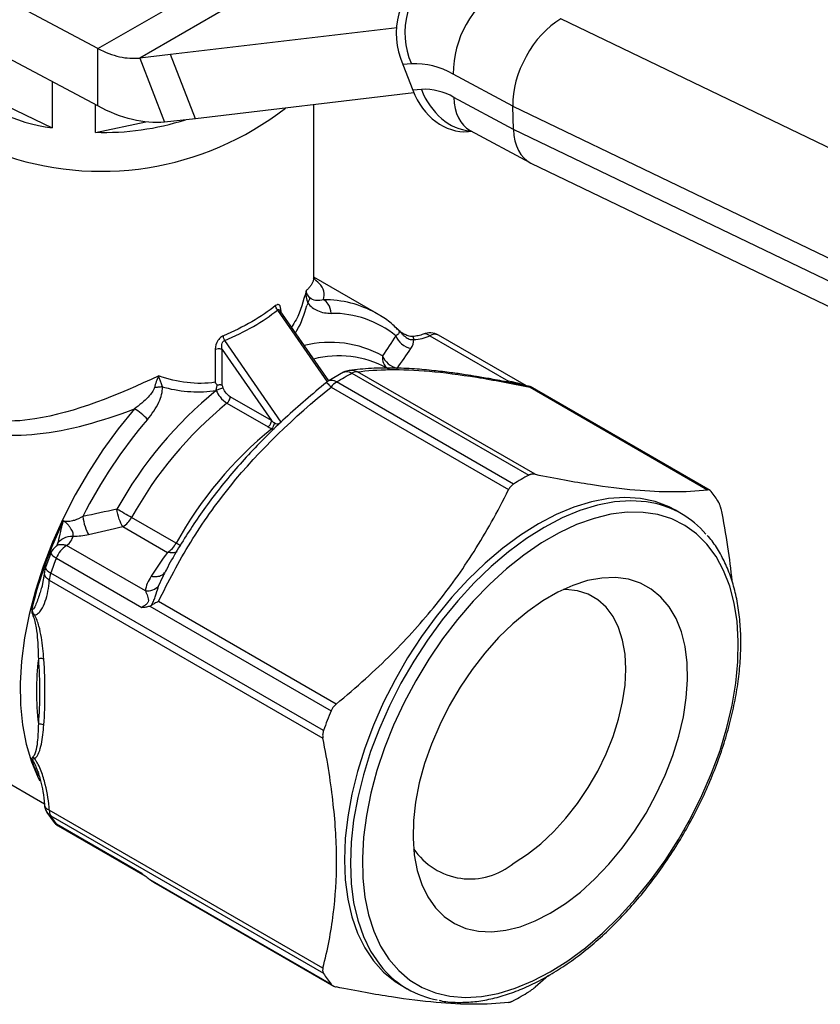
# Model space of a CAD drawing. Header units: inches. Extents: x 0.2 to 10.8, y 0.2 to 8.2.
# Tile 11 of 13: x 7.9 to 9, y 6.2 to 7.5. Entities that reach past the tile are written whole.
import ezdxf

# ---------------------------------------------------------------- set-up
doc = ezdxf.new("R2010")
doc.units = ezdxf.units.IN
doc.header["$MEASUREMENT"] = 0

msp = doc.modelspace()

# ---------------------------------------------------------------- linework, layer by layer
for p, q in [((8.0373, 7.4942), (8.5014, 7.7621)), ((8.0373, 7.4942), (7.5617, 7.7479)), ((8.5307, 7.732), (8.0959, 7.4809)), ((8.0373, 7.4138), (7.5617, 7.6675)), ((9.5088, 7.139), (8.685, 7.5356)), ((8.456, 7.523), (8.139, 7.4857)), ((8.0373, 7.4138), (8.0373, 7.4942)), ((8.139, 7.4857), (8.0959, 7.4809)), ((8.1738, 7.396), (8.139, 7.4857)), ((8.0959, 7.4809), (8.1307, 7.3913)), ((8.476, 7.4729), (8.4639, 7.4718)), ((8.4639, 7.4718), (8.4779, 7.4359)), ((8.6177, 7.4137), (8.5343, 7.4585)), ((7.8362, 7.4493), (7.9732, 7.383)), ((7.9732, 7.448), (7.9732, 7.383)), ((8.4795, 7.432), (8.1738, 7.396)), ((8.4899, 7.437), (8.4779, 7.4359)), ((8.034, 7.3768), (8.034, 7.4156)), ((8.3392, 7.1731), (8.3392, 7.4155)), ((8.6187, 7.381), (8.5352, 7.4258)), ((8.6177, 7.4137), (9.4453, 7.0152)), ((8.6187, 7.381), (8.6177, 7.4137)), ((8.034, 7.3768), (8.1042, 7.3916)), ((8.1738, 7.396), (8.1307, 7.3913)), ((8.5556, 7.378), (8.5599, 7.3784)), ((8.5583, 7.3793), (8.6417, 7.3345)), ((9.4463, 6.9825), (8.6187, 7.381)), ((8.6431, 7.3338), (9.4695, 6.9359)), ((8.4274, 7.1233), (8.3392, 7.1742)), ((8.2885, 7.1282), (8.3581, 7.0277)), ((8.3603, 7.0291), (8.2922, 7.1272)), ((8.2936, 7.1252), (8.2936, 7.1267)), ((8.2939, 6.9714), (8.2148, 7.0856)), ((8.5019, 7.092), (8.612, 7.0284)), ((8.6369, 7.022), (8.5137, 7.0932)), ((8.2014, 7.0735), (8.2014, 7.0271)), ((8.2112, 7.0729), (8.2801, 6.9735)), ((8.2112, 7.023), (8.2112, 7.0729)), ((8.4459, 7.0445), (8.4413, 7.0471)), ((8.3809, 7.041), (8.3595, 7.0286)), ((8.3927, 7.0398), (8.6402, 6.897)), ((8.649, 6.8983), (8.4005, 7.0417)), ((8.612, 7.0284), (8.607, 7.0279)), ((8.2029, 7.0156), (8.2029, 7.0156)), ((8.3635, 7.0204), (8.612, 6.8769)), ((8.6187, 6.8846), (8.3713, 7.0275)), ((8.636, 7.0225), (8.636, 7.0225)), ((8.6419, 7.0202), (8.8904, 6.8767)), ((8.894, 6.8756), (8.6421, 7.021)), ((8.2801, 6.9735), (8.2224, 7.0068)), ((8.2179, 6.9978), (8.2755, 6.9646)), ((8.2806, 6.9621), (8.284, 6.9615)), ((8.1467, 6.8018), (8.0843, 6.8378)), ((8.8538, 6.843), (8.8455, 6.8479)), ((8.0723, 6.825), (8.1347, 6.789)), ((7.9808, 6.8009), (7.9792, 6.7977)), ((7.9795, 6.798), (7.9792, 6.798)), ((8.1037, 6.735), (7.9936, 6.7985)), ((7.9716, 6.788), (7.9638, 6.7677)), ((7.9792, 6.7809), (8.0986, 6.712)), ((7.9625, 6.7612), (7.9587, 6.74)), ((8.353, 6.5398), (7.9713, 6.7601)), ((8.1223, 6.7417), (8.1283, 6.7547)), ((8.1283, 6.7547), (8.1305, 6.7594)), ((7.9595, 6.743), (7.9587, 6.7404)), ((7.9693, 6.7499), (8.3521, 6.529)), ((8.11, 6.7139), (8.3637, 6.5674)), ((8.3706, 6.5766), (8.1221, 6.7201)), ((7.7537, 6.5576), (7.9624, 6.4371)), ((7.966, 6.4251), (7.9746, 6.4126)), ((8.3521, 6.2071), (7.9693, 6.4281)), ((7.9713, 6.4201), (8.353, 6.1998)), ((8.0986, 6.3396), (7.9792, 6.4085)), ((7.9817, 6.4063), (8.1032, 6.3362)), ((8.11, 6.331), (8.3637, 6.1845)), ((8.1154, 6.3272), (8.3673, 6.1818)), ((8.6679, 6.1969), (8.649, 6.1805)), ((8.4616, 6.183), (8.47, 6.1782))]:
    msp.add_line(p, q)
at = {"flags": 128}
for points in [[(8.2128, 7.0189), (8.2119, 7.0212), (8.2112, 7.023)], [(8.0885, 6.9899), (8.0657, 6.9619), (8.0442, 6.9323), (8.0241, 6.9014), (8.0055, 6.8694), (7.9887, 6.8365), (7.9737, 6.8031), (7.9608, 6.7694), (7.9499, 6.7357), (7.9411, 6.7022), (7.9346, 6.6692), (7.9304, 6.6369), (7.9286, 6.6057), (7.929, 6.5758), (7.9318, 6.5474), (7.9369, 6.5207), (7.9443, 6.496), (7.9539, 6.4734), (7.9561, 6.4693)], [(8.8455, 6.8479), (8.8364, 6.8526), (8.8171, 6.86), (8.7964, 6.8644), (8.7745, 6.8658), (8.7516, 6.8643), (8.7278, 6.8598), (8.7034, 6.8523), (8.6786, 6.842), (8.6536, 6.8289), (8.6285, 6.8131), (8.6037, 6.7947), (8.5793, 6.774), (8.5555, 6.7511), (8.5326, 6.7262), (8.5107, 6.6994), (8.49, 6.6711), (8.4707, 6.6415), (8.453, 6.6108), (8.437, 6.5793), (8.4228, 6.5472), (8.4106, 6.5149), (8.4005, 6.4825), (8.3925, 6.4505), (8.3868, 6.419), (8.3833, 6.3883), (8.3821, 6.3587), (8.3833, 6.3305), (8.3868, 6.3038), (8.3925, 6.2789), (8.4005, 6.2561), (8.4106, 6.2355), (8.4228, 6.2172), (8.437, 6.2015), (8.453, 6.1885), (8.4616, 6.183)], [(8.8122, 6.8584), (8.8048, 6.8596), (8.7829, 6.861), (8.76, 6.8595), (8.7362, 6.855), (8.7118, 6.8475), (8.687, 6.8372), (8.6619, 6.824), (8.6369, 6.8082), (8.612, 6.7899), (8.5876, 6.7692), (8.5639, 6.7463), (8.5409, 6.7213), (8.519, 6.6946), (8.4983, 6.6663), (8.4791, 6.6367), (8.4613, 6.606), (8.4453, 6.5744), (8.4311, 6.5424), (8.4189, 6.5101), (8.4088, 6.4777), (8.4008, 6.4457), (8.3951, 6.4142), (8.3916, 6.3835), (8.3905, 6.3539), (8.3916, 6.3257), (8.3951, 6.299), (8.4008, 6.2741), (8.4088, 6.2513), (8.4189, 6.2306), (8.4311, 6.2124), (8.4359, 6.2065)], [(8.6703, 6.202), (8.6949, 6.2175), (8.7193, 6.2356), (8.7433, 6.2561), (8.7666, 6.2788), (8.7891, 6.3034), (8.8106, 6.3298), (8.8308, 6.3578), (8.8496, 6.3871), (8.8669, 6.4174), (8.8824, 6.4485), (8.896, 6.4801), (8.9077, 6.5119), (8.9172, 6.5437), (8.9246, 6.5752), (8.9298, 6.606), (8.9327, 6.6359), (8.9333, 6.6647), (8.9315, 6.6921), (8.9275, 6.7179), (8.9212, 6.7418), (8.9127, 6.7637), (8.9021, 6.7832), (8.8894, 6.8003), (8.8748, 6.8149), (8.8585, 6.8267), (8.8404, 6.8357), (8.8209, 6.8418), (8.8, 6.845), (8.778, 6.8451), (8.7551, 6.8423), (8.7314, 6.8365), (8.7071, 6.8279), (8.6826, 6.8164), (8.6579, 6.8021), (8.6334, 6.7853), (8.6091, 6.766), (8.5855, 6.7444), (8.5625, 6.7207), (8.5405, 6.6951), (8.5196, 6.6679), (8.5001, 6.6393), (8.4821, 6.6094), (8.4657, 6.5787), (8.4511, 6.5473), (8.4384, 6.5155), (8.4278, 6.4837), (8.4193, 6.4521), (8.413, 6.4209), (8.409, 6.3905), (8.4073, 6.3611), (8.4078, 6.3329), (8.4107, 6.3063), (8.4159, 6.2815), (8.4233, 6.2586), (8.4329, 6.2378), (8.4445, 6.2195), (8.4582, 6.2036), (8.4737, 6.1904), (8.4909, 6.18), (8.5097, 6.1724), (8.5299, 6.1678), (8.5514, 6.1662), (8.5739, 6.1675), (8.5972, 6.1718), (8.6212, 6.179), (8.6456, 6.1891), (8.6703, 6.202)], [(7.9716, 6.788), (7.9716, 6.7877), (7.9718, 6.7868), (7.9728, 6.7856), (7.9744, 6.7841), (7.9765, 6.7826), (7.9792, 6.7809)], [(7.9638, 6.7677), (7.9638, 6.7674), (7.964, 6.7662), (7.9649, 6.7649), (7.9664, 6.7634), (7.9686, 6.7618), (7.9713, 6.7601)], [(8.6703, 6.284), (8.6914, 6.2975), (8.7123, 6.3136), (8.7326, 6.332), (8.7522, 6.3525), (8.7709, 6.3749), (8.7882, 6.3989), (8.8042, 6.4241), (8.8185, 6.4504), (8.8311, 6.4773), (8.8417, 6.5046), (8.8502, 6.5319), (8.8565, 6.5588), (8.8605, 6.5852), (8.8623, 6.6105), (8.8617, 6.6346), (8.8588, 6.6571), (8.8536, 6.6778), (8.8462, 6.6964), (8.8366, 6.7127), (8.825, 6.7265), (8.8116, 6.7376), (8.7964, 6.7459), (8.7797, 6.7513), (8.7617, 6.7536), (8.7425, 6.753), (8.7225, 6.7494), (8.7019, 6.7428), (8.6808, 6.7334), (8.6597, 6.7212), (8.6386, 6.7063), (8.618, 6.6891), (8.598, 6.6696), (8.5788, 6.6481), (8.5608, 6.6249), (8.5441, 6.6002), (8.5289, 6.5744), (8.5155, 6.5478), (8.5039, 6.5207), (8.4944, 6.4933), (8.4869, 6.4662), (8.4817, 6.4395), (8.4788, 6.4136), (8.4782, 6.3888), (8.48, 6.3655), (8.4841, 6.3438), (8.4904, 6.3242), (8.4989, 6.3067), (8.5095, 6.2916), (8.522, 6.2792), (8.5363, 6.2695), (8.5523, 6.2626), (8.5697, 6.2587), (8.5883, 6.2579), (8.6079, 6.26), (8.6283, 6.2651), (8.6491, 6.2731), (8.6703, 6.284)], [(8.6195, 6.3543), (8.6384, 6.3665), (8.6569, 6.3812), (8.675, 6.3981), (8.6922, 6.417), (8.7084, 6.4377), (8.7233, 6.4597), (8.7367, 6.4829), (8.7483, 6.5068), (8.7581, 6.5311), (8.7658, 6.5555), (8.7715, 6.5796), (8.7749, 6.603), (8.776, 6.6255), (8.7749, 6.6466), (8.7715, 6.6661), (8.7658, 6.6837), (8.7581, 6.6991), (8.7483, 6.7121), (8.7367, 6.7226), (8.7233, 6.7303), (8.7084, 6.7352), (8.6922, 6.7371), (8.6886, 6.7372)], [(7.9746, 6.4126), (7.9765, 6.4105), (7.9792, 6.4085)], [(7.9817, 6.4063), (7.9805, 6.4072), (7.9792, 6.4085)]]:
    msp.add_lwpolyline(points, dxfattribs=at)
for centre, radius, start, end in [((8.5617, 7.5151), 0.107, 126.0179, 203.9149), ((8.5738, 7.5162), 0.107, 126.0179, 203.9149), ((8.6813, 7.4569), 0.1471, 122.865, 179.3771), ((8.4809, 7.3674), 0.1055, 59.655, 92.6864), ((8.0061, 7.6255), 0.2447, 226.0433, 262.2655), ((8.4938, 7.355), 0.0821, 59.655, 92.6864), ((8.0418, 7.7421), 0.4198, 249.9296, 307.9153), ((8.0455, 7.7528), 0.3761, 268.2374, 287.7317), ((8.3539, 6.9934), 0.1492, 60.8136, 90.3356), ((8.3652, 6.9817), 0.1418, 51.1008, 90.5716), ((8.5019, 7.0727), 0.0236, 60.0027, 113.4611), ((8.5087, 7.083), 0.0113, 64.0479, 127.2625), ((8.3628, 6.9334), 0.1495, 60.8749, 104.1971), ((8.3743, 6.9232), 0.1408, 61.5973, 104.477), ((8.4544, 7.0613), 0.019, 171.9518, 233.4525), ((8.3922, 7.0202), 0.0236, 96.889, 118.2799), ((8.3719, 7.0085), 0.0236, 121.6918, 128.9439), ((8.3998, 7.0277), 0.0141, 87.3198, 120.3844), ((8.5634, 6.5727), 0.5711, 129.1453, 151.0151), ((8.3882, 7.001), 0.0313, 122.586, 141.8921), ((8.5684, 6.5695), 0.5534, 129.2956, 151.0048), ((8.6247, 6.5322), 0.6815, 139.4669, 153.227), ((8.6305, 6.5337), 0.5531, 129.2382, 151.0087), ((8.8381, 6.5294), 0.4175, 118.2986, 121.6961), ((8.7548, 6.7641), 0.1784, 32.1059, 38.0954), ((7.2232, 5.3432), 1.7249, 60.0509, 60.8323), ((8.7882, 6.7293), 0.1313, 40.4872, 79.432), ((8.0542, 6.8541), 0.0342, 302.0015, 331.6588), ((8.5753, 6.5527), 0.6499, 154.4499, 165.9844), ((7.9936, 6.7793), 0.0236, 127.5055, 158.1987), ((8.013, 6.7681), 0.0362, 122.6025, 159.2101), ((8.1166, 6.818), 0.0342, 302.0015, 331.6588), ((7.9007, 6.3738), 0.4936, 59.2351, 60.1098), ((8.6412, 6.5161), 0.713, 158.1947, 159.9827), ((7.986, 6.7596), 0.0236, 159.987, 175.9706), ((7.9996, 6.7494), 0.0303, 159.2351, 179.0025), ((8.329, 6.5946), 0.3777, 173.0692, 186.9308), ((9.0259, 6.2946), 0.7162, 157.609, 159.9797), ((8.1443, 6.5663), 0.2108, 198.8113, 205.411), ((7.986, 6.4377), 0.0236, 183.6376, 212.1515), ((7.9786, 6.4331), 0.0149, 212.3116, 240.4746), ((7.9842, 6.4275), 0.0149, 177.9763, 209.7793), ((8.1241, 6.5161), 0.1804, 212.1254, 216.5959), ((7.9936, 6.4267), 0.0236, 216.6216, 240.0027), ((8.5582, 6.4272), 0.0953, 213.8512, 310.0714), ((8.5357, 6.2919), 0.1313, 220.5846, 259.6655), ((8.5041, 6.2946), 0.1784, 212.1059, 218.0954), ((8.4208, 6.5293), 0.4175, 298.2986, 301.6961)]:
    msp.add_arc(centre, radius, start, end)
for centre, major_axis, ratio, start_param, end_param in [((8.6874, 7.4539), (0.0467, 0.0867), 0.597206, 0.768687, 2.339483), ((8.5475, 7.4761), (-0.0086, 0.0981), 0.789497, 1.923459, 3.134428), ((8.5596, 7.4772), (-0.0086, 0.0981), 0.789497, 1.923459, 3.015769), ((8.6049, 7.4661), (0.0467, 0.0867), 0.597206, 2.339483, 3.14233), ((8.6884, 7.4212), (0.0467, 0.0867), 0.597206, 2.339483, 3.168693)]:
    msp.add_ellipse(centre, major_axis=major_axis, ratio=ratio, start_param=start_param, end_param=end_param)
for points, knots in [([(8.0373, 7.4942), (8.0475, 7.4888), (8.0577, 7.485), (8.0774, 7.4805), (8.087, 7.4799), (8.0959, 7.4809)], [0, 0, 0, 0, 0.1050019, 0.1050019, 0.2100038, 0.2100038, 0.2100038, 0.2100038]), ([(8.1307, 7.3913), (8.1165, 7.3898), (8.1013, 7.3909), (8.0698, 7.3985), (8.0536, 7.405), (8.0373, 7.4138)], [0, 0, 0, 0, 0.170494, 0.170494, 0.340988, 0.340988, 0.340988, 0.340988]), ([(8.5571, 7.3799), (8.557, 7.3799), (8.5568, 7.38), (8.5578, 7.3795), (8.5584, 7.3792)], [0, 0, 0, 0, 0.332007, 1, 1, 1, 1]), ([(8.3391, 7.1731), (8.339, 7.172), (8.3389, 7.1696), (8.3374, 7.1659), (8.335, 7.1621), (8.3321, 7.1585), (8.3296, 7.1561), (8.3285, 7.1549)], [0, 0, 0, 0, 0.21004, 0.436102, 0.643081, 0.831025, 1, 1, 1, 1]), ([(8.353, 7.1427), (8.3537, 7.1466), (8.355, 7.1547), (8.3489, 7.1641), (8.3414, 7.1704), (8.3385, 7.1728)], [0, 0, 0, 0, 0.375611, 0.755066, 1, 1, 1, 1]), ([(8.3285, 7.1549), (8.3247, 7.1407), (8.3199, 7.1222), (8.3104, 7.1076), (8.3082, 7.1042)], [0, 0, 0, 0, 0.768062, 1, 1, 1, 1]), ([(8.3285, 7.1549), (8.3285, 7.1549), (8.3285, 7.1548), (8.3281, 7.1491), (8.3289, 7.1432), (8.3309, 7.1381)], [-0.07472816, -0.07472816, -0.07472816, -0.07472816, -0.07436772, -0.07436772, 0, 0, 0, 0]), ([(8.3339, 7.1452), (8.3311, 7.1484), (8.3292, 7.1518), (8.3285, 7.1549), (8.3285, 7.1549), (8.3285, 7.1549)], [-0.07472816, -0.07472816, -0.07472816, -0.07472816, -0.00036044, -0.00036044, 0, 0, 0, 0]), ([(8.3531, 7.1426), (8.3496, 7.1417), (8.3429, 7.1407), (8.336, 7.1429), (8.3339, 7.1452)], [0, 0, 0, 0, 0.0735213, 0.1286622, 0.1286622, 0.1286622, 0.1286622]), ([(8.3638, 7.1235), (8.3634, 7.1282), (8.3608, 7.1361), (8.3556, 7.1412), (8.3531, 7.1426)], [0, 0, 0, 0, 0.571429, 1, 1, 1, 1]), ([(8.2936, 7.1267), (8.2936, 7.1306), (8.2927, 7.1347), (8.2892, 7.1362), (8.2873, 7.1354), (8.286, 7.1343)], [0, 0, 0, 0, 0.03610255, 0.04512819, 0.06317947, 0.06317947, 0.06317947, 0.06317947]), ([(8.2885, 7.1282), (8.2887, 7.1284), (8.2893, 7.1289), (8.2902, 7.129), (8.2911, 7.1286), (8.2918, 7.128), (8.2921, 7.1274), (8.2922, 7.1272)], [0, 0, 0, 0, 0.211467, 0.425054, 0.656323, 0.912208, 1, 1, 1, 1]), ([(8.3136, 7.0963), (8.3144, 7.0974), (8.3217, 7.1085), (8.3259, 7.1222), (8.3298, 7.1345)], [0, 0, 0, 0, 0.099138, 1, 1, 1, 1]), ([(8.3309, 7.1381), (8.3346, 7.1328), (8.3461, 7.1252), (8.3575, 7.1236), (8.3638, 7.1235)], [0, 0, 0, 0, 0.0551409, 0.1286622, 0.1286622, 0.1286622, 0.1286622]), ([(8.4566, 7.1011), (8.4544, 7.1032), (8.4471, 7.1105), (8.437, 7.118), (8.4286, 7.1224), (8.4265, 7.1235)], [0, 0, 0, 0, 0.243333, 0.80988, 1, 1, 1, 1]), ([(8.4555, 7.1024), (8.458, 7.1006), (8.4592, 7.0983), (8.4585, 7.0962), (8.4584, 7.0959)], [0.07478361, 0.07478361, 0.07478361, 0.07478361, 0.13725588, 0.14932112, 0.14932112, 0.14932112, 0.14932112]), ([(8.4555, 7.1024), (8.4557, 7.1022), (8.4558, 7.1022), (8.4559, 7.1021), (8.4567, 7.1015), (8.4573, 7.1009), (8.4584, 7.0998), (8.4597, 7.0984), (8.4618, 7.096), (8.4641, 7.0934), (8.467, 7.0908), (8.4698, 7.0888), (8.4728, 7.0874), (8.476, 7.0867), (8.4781, 7.0867), (8.4791, 7.0868)], [-0.1124553, -0.1124553, -0.1124553, -0.1124553, -0.1122451, -0.1122451, -0.1122451, -0.1102408, -0.1082364, -0.1042276, -0.0962101, -0.0801751, -0.0641401, -0.0481051, -0.03207, -0.016035, 0, 0, 0, 0]), ([(8.4779, 7.091), (8.4757, 7.0912), (8.4723, 7.0915), (8.4687, 7.093), (8.4663, 7.0943), (8.4649, 7.0951), (8.4632, 7.0958), (8.4615, 7.0968), (8.4602, 7.0979), (8.4596, 7.0985), (8.4592, 7.0989)], [0, 0, 0, 0, 0.270177, 0.420195, 0.487866, 0.612175, 0.794745, 0.890213, 0.940345, 1, 1, 1, 1]), ([(8.2129, 7.0922), (8.211, 7.0914), (8.2082, 7.0894), (8.2029, 7.0829), (8.2014, 7.0774), (8.2014, 7.0735)], [0, 0, 0, 0, 0.01805126, 0.02707689, 0.0631794, 0.0631794, 0.0631794, 0.0631794]), ([(8.2112, 7.0729), (8.2104, 7.076), (8.2102, 7.0801), (8.2123, 7.0843), (8.2137, 7.0853), (8.2148, 7.0856)], [0, 0, 0, 0, 0.03610251, 0.04512814, 0.0631794, 0.0631794, 0.0631794, 0.0631794]), ([(8.2148, 7.0856), (8.2141, 7.0868), (8.2132, 7.0891), (8.2129, 7.0913), (8.2129, 7.0922)], [0, 0, 0, 0, 0.571429, 1, 1, 1, 1]), ([(8.4925, 7.0944), (8.4903, 7.0935), (8.4859, 7.0919), (8.4805, 7.0914), (8.4778, 7.0911)], [0, 0, 0, 0, 0.5040315, 1, 1, 1, 1]), ([(8.4778, 7.091), (8.4779, 7.091), (8.478, 7.0914), (8.4785, 7.0902), (8.4789, 7.0879), (8.4791, 7.0868)], [0, 0, 0, 0, 0.043822, 0.521796, 1, 1, 1, 1]), ([(8.5019, 7.092), (8.5008, 7.0927), (8.4988, 7.0941), (8.4955, 7.0951), (8.4936, 7.0946), (8.4925, 7.0943)], [0, 0, 0, 0, 0.3195094, 0.5977195, 1, 1, 1, 1]), ([(8.2014, 7.0735), (8.2027, 7.074), (8.2063, 7.0746), (8.2098, 7.0737), (8.2112, 7.0729)], [0, 0, 0, 0, 0.428571, 1, 1, 1, 1]), ([(8.1226, 7.036), (8.0648, 7.0091), (7.9658, 6.9682), (7.8707, 6.9713), (7.825, 6.9962), (7.7978, 7.0188), (7.7805, 7.0458), (7.7726, 7.0625)], [4.659336, 4.659336, 4.659336, 4.659336, 5.178575, 5.524735, 5.568005, 5.697814, 5.870894, 5.870894, 5.870894, 5.870894]), ([(7.7623, 7.0495), (7.7711, 7.0325), (7.7902, 7.0048), (7.8197, 6.9809), (7.869, 6.9539), (7.9558, 6.9473), (8.043, 6.9727), (8.0885, 6.9898)], [4.791493, 4.791493, 4.791493, 4.791493, 4.964573, 5.094383, 5.137653, 5.483813, 5.870894, 5.870894, 5.870894, 5.870894]), ([(8.3809, 7.041), (8.3809, 7.041), (8.3819, 7.0419), (8.3846, 7.0422), (8.3886, 7.0419), (8.3914, 7.0405), (8.3927, 7.0398)], [0, 0, 0, 0, 0.0107425, 0.3577753, 0.687519, 1, 1, 1, 1]), ([(8.6437, 7.0206), (8.6332, 7.0228), (8.614, 7.0267), (8.5886, 7.0314), (8.5683, 7.035), (8.5498, 7.0379), (8.5297, 7.0408), (8.5058, 7.0436), (8.4785, 7.046), (8.449, 7.0472), (8.4179, 7.0468), (8.399, 7.0447), (8.389, 7.0436)], [0, 0, 0, 0, 0.098649, 0.181176, 0.247418, 0.301754, 0.370588, 0.458303, 0.564992, 0.690841, 0.835945, 1, 1, 1, 1]), ([(8.4005, 7.0417), (8.3987, 7.0425), (8.3951, 7.0439), (8.3912, 7.0437), (8.3893, 7.0436)], [0, 0, 0, 0, 0.499402, 1, 1, 1, 1]), ([(8.4005, 7.0417), (8.4275, 7.0453), (8.4607, 7.0461), (8.5214, 7.0408), (8.5436, 7.0379), (8.5909, 7.0302), (8.616, 7.0255), (8.6419, 7.0202)], [0, 0, 0, 0, 0.5, 0.5, 0.75, 0.75, 1, 1, 1, 1]), ([(8.1226, 7.036), (8.1225, 7.036), (8.1225, 7.036), (8.1199, 7.031), (8.1178, 7.0252), (8.1164, 7.0197)], [-0.00036044, -0.00036044, -0.00036044, -0.00036044, 0, 0, 0.07436772, 0.07436772, 0.07436772, 0.07436772]), ([(8.1275, 7.0207), (8.1258, 7.026), (8.124, 7.0313), (8.1226, 7.036), (8.1226, 7.036), (8.1226, 7.036)], [-0.00036044, -0.00036044, -0.00036044, -0.00036044, 0.07400727, 0.07400727, 0.07436772, 0.07436772, 0.07436772, 0.07436772]), ([(8.3713, 7.0275), (8.3699, 7.0281), (8.3672, 7.0295), (8.3633, 7.0299), (8.3606, 7.0296), (8.3596, 7.0286), (8.3595, 7.0285)], [0, 0, 0, 0, 0.300945, 0.618516, 0.952737, 1, 1, 1, 1]), ([(8.636, 7.0226), (8.636, 7.0226), (8.636, 7.0226), (8.6354, 7.0227), (8.6346, 7.023), (8.6331, 7.0234), (8.629, 7.0245), (8.624, 7.0259), (8.6176, 7.0274), (8.6142, 7.028), (8.612, 7.0284)], [0, 0, 0, 0, 0.004141, 0.072101, 0.132812, 0.196813, 0.269475, 0.616997, 0.750088, 1, 1, 1, 1]), ([(8.1164, 7.0197), (8.1154, 7.0155), (8.1072, 7.0046), (8.0954, 6.995), (8.0885, 6.9899)], [0, 0, 0, 0, 0.0551291, 0.1286346, 0.1286346, 0.1286346, 0.1286346]), ([(8.1067, 6.9751), (8.113, 6.9824), (8.1229, 6.9964), (8.128, 7.0135), (8.1275, 7.0207)], [0, 0, 0, 0, 0.0735055, 0.1286346, 0.1286346, 0.1286346, 0.1286346]), ([(8.1275, 7.0207), (8.1256, 7.0205), (8.1219, 7.0201), (8.1181, 7.0198), (8.1164, 7.0197)], [0, 0, 0, 0, 0.571429, 1, 1, 1, 1]), ([(8.1221, 6.7201), (8.1356, 6.7481), (8.1505, 6.776), (8.1838, 6.8302), (8.2023, 6.8566), (8.2636, 6.9323), (8.3118, 6.9785), (8.3635, 7.0204)], [0, 0, 0, 0, 0.25, 0.25, 0.5, 0.5, 1, 1, 1, 1]), ([(8.357, 7.0269), (8.3376, 7.0105), (8.2993, 6.9784), (8.2478, 6.9265), (8.2025, 6.8736), (8.1648, 6.8196), (8.1406, 6.7799), (8.1297, 6.7583), (8.128, 6.7549)], [0, 0, 0, 0, 0.208627, 0.410048, 0.603551, 0.789153, 0.966891, 1, 1, 1, 1]), ([(8.2043, 7.0228), (8.2038, 7.0235), (8.2028, 7.025), (8.2019, 7.0264), (8.2014, 7.0271)], [0, 0, 0, 0, 0.449542, 1, 1, 1, 1]), ([(8.2029, 7.0156), (8.2029, 7.0159), (8.2031, 7.0171), (8.2034, 7.019), (8.2038, 7.0211), (8.2041, 7.0223), (8.2043, 7.0228)], [0, 0, 0, 0, 0.12665, 0.500092, 0.768537, 1, 1, 1, 1]), ([(8.2128, 7.0189), (8.2114, 7.0188), (8.2078, 7.0179), (8.2041, 7.0163), (8.2029, 7.0156)], [0, 0, 0, 0, 0.571429, 1, 1, 1, 1]), ([(8.2029, 7.0156), (8.2042, 7.0124), (8.2085, 7.0052), (8.2145, 6.9998), (8.2179, 6.9978)], [0.21000284, 0.21000284, 0.21000284, 0.21000284, 0.22792863, 0.25182967, 0.25182967, 0.25182967, 0.25182967]), ([(8.2112, 7.023), (8.2108, 7.023), (8.21, 7.0232), (8.2087, 7.0233), (8.2075, 7.0233), (8.2063, 7.0232), (8.2052, 7.023), (8.2046, 7.0229), (8.2043, 7.0228)], [0, 0, 0, 0, 0.211787, 0.405675, 0.581293, 0.738663, 0.878177, 1, 1, 1, 1]), ([(8.2224, 7.0068), (8.2205, 7.0079), (8.2185, 7.0097), (8.2151, 7.0139), (8.2137, 7.0164), (8.2128, 7.0189)], [0, 0, 0, 0, 0.5, 0.5, 1, 1, 1, 1]), ([(8.3572, 7.0267), (8.3572, 7.0268), (8.3572, 7.027), (8.3583, 7.026), (8.3603, 7.024), (8.3625, 7.0215), (8.3635, 7.0204)], [0, 0, 0, 0, 0.097335, 0.366046, 0.699423, 1, 1, 1, 1]), ([(8.2179, 6.9978), (8.2189, 6.9987), (8.2213, 7.0015), (8.2224, 7.0051), (8.2224, 7.0068)], [0, 0, 0, 0, 0.428571, 1, 1, 1, 1]), ([(8.1067, 6.9751), (8.1041, 6.9779), (8.101, 6.9808), (8.0946, 6.9859), (8.0914, 6.9882), (8.0885, 6.9899)], [0, 0, 0, 0, 0.5, 0.5, 1, 1, 1, 1]), ([(8.2755, 6.9646), (8.2768, 6.9656), (8.278, 6.967), (8.2796, 6.9703), (8.2801, 6.972), (8.2801, 6.9735)], [0, 0, 0, 0, 0.5, 0.5, 1, 1, 1, 1]), ([(8.2841, 6.9701), (8.2839, 6.9685), (8.283, 6.9654), (8.2814, 6.9629), (8.2806, 6.9621)], [0, 0, 0, 0, 0.571429, 1, 1, 1, 1]), ([(8.2939, 6.9714), (8.2933, 6.9708), (8.2919, 6.9696), (8.2897, 6.9685), (8.2871, 6.9684), (8.2853, 6.9692), (8.2841, 6.9701)], [0.25882483, 0.25882483, 0.25882483, 0.25882483, 0.27335767, 0.2878905, 0.29515692, 0.30968976, 0.30968976, 0.30968976, 0.30968976]), ([(8.649, 6.8983), (8.6483, 6.8984), (8.647, 6.8986), (8.645, 6.8985), (8.6431, 6.8982), (8.6415, 6.8977), (8.6406, 6.8972), (8.6402, 6.897)], [0, 0, 0, 0, 0.225476, 0.448802, 0.67292, 0.837836, 1, 1, 1, 1]), ([(8.649, 6.8983), (8.6782, 6.8924), (8.7035, 6.8878), (8.7493, 6.8808), (8.7697, 6.8782), (8.8077, 6.8748), (8.8252, 6.874), (8.8587, 6.874), (8.8746, 6.8748), (8.8904, 6.8767)], [0, 0, 0, 0, 0.25, 0.25, 0.5, 0.5, 0.75, 0.75, 1, 1, 1, 1]), ([(8.3706, 6.5766), (8.3998, 6.6007), (8.4251, 6.6237), (8.4709, 6.6694), (8.4914, 6.6922), (8.5293, 6.7394), (8.5469, 6.7639), (8.5803, 6.8167), (8.5962, 6.8451), (8.612, 6.8769)], [0, 0, 0, 0, 0.25, 0.25, 0.5, 0.5, 0.75, 0.75, 1, 1, 1, 1]), ([(8.6187, 6.8846), (8.6181, 6.8841), (8.6167, 6.8832), (8.6149, 6.8814), (8.6133, 6.8793), (8.6125, 6.8777), (8.612, 6.8769)], [0, 0, 0, 0, 0.249002, 0.49583, 0.744763, 1, 1, 1, 1]), ([(8.8952, 6.8742), (8.8948, 6.8746), (8.8941, 6.8755), (8.8929, 6.8763), (8.8917, 6.8767), (8.8908, 6.8767), (8.8904, 6.8767)], [0, 0, 0, 0, 0.249002, 0.49583, 0.744763, 1, 1, 1, 1]), ([(8.9089, 6.8504), (8.9087, 6.8511), (8.9084, 6.8527), (8.9078, 6.8548), (8.9071, 6.8565), (8.9065, 6.8579), (8.9061, 6.8586), (8.9059, 6.8589)], [0, 0, 0, 0, 0.225476, 0.448802, 0.67292, 0.837836, 1, 1, 1, 1]), ([(8.9089, 6.8504), (8.9123, 6.8324), (8.9188, 6.7982), (8.9225, 6.7649), (8.9243, 6.7491)], [0, 0, 0, 0, 0.525834, 1, 1, 1, 1]), ([(7.989, 6.833), (7.9882, 6.8312), (7.9877, 6.8295), (7.9867, 6.8262), (7.9863, 6.8246), (7.9851, 6.82), (7.9845, 6.817), (7.9828, 6.8089), (7.9819, 6.8043), (7.9808, 6.8009)], [0, 0, 0, 0, 0.125, 0.125, 0.25, 0.25, 0.5, 0.5, 1, 1, 1, 1]), ([(8.0044, 6.8338), (8.0034, 6.8335), (7.9977, 6.8318), (7.9923, 6.8318), (7.989, 6.833)], [0.9443467, 0.9443467, 0.9443467, 0.9443467, 0.95641194, 1.0188842, 1.0188842, 1.0188842, 1.0188842]), ([(8.0026, 6.8117), (8.0028, 6.8123), (8.0029, 6.8136), (8.0026, 6.816), (8.0017, 6.8185), (8.0005, 6.8209), (7.9992, 6.8229), (7.9982, 6.8244), (7.9969, 6.8261), (7.9954, 6.8278), (7.9938, 6.8295), (7.9923, 6.8308), (7.991, 6.8317), (7.9903, 6.8322), (7.9894, 6.8328), (7.9893, 6.8329), (7.9892, 6.8329), (7.989, 6.833)], [-0.0002102, -0.0002102, -0.0002102, -0.0002102, 0.0158248, 0.0318599, 0.0478949, 0.0639299, 0.0719474, 0.0799649, 0.0879824, 0.0959999, 0.1040174, 0.1080262, 0.1100306, 0.112035, 0.112035, 0.112035, 0.1122451, 0.1122451, 0.1122451, 0.1122451]), ([(8.5146, 6.1621), (8.5161, 6.1617), (8.5242, 6.1598), (8.5399, 6.1589), (8.5616, 6.1595), (8.5842, 6.163), (8.6074, 6.1691), (8.6311, 6.1778), (8.6549, 6.1891), (8.6788, 6.2028), (8.7026, 6.2188), (8.726, 6.237), (8.7489, 6.2573), (8.7711, 6.2795), (8.7926, 6.3034), (8.813, 6.3288), (8.8323, 6.3556), (8.8504, 6.3836), (8.867, 6.4125), (8.8821, 6.4421), (8.8955, 6.4722), (8.9073, 6.5027), (8.9171, 6.5332), (8.9251, 6.5635), (8.9311, 6.5935), (8.9351, 6.6228), (8.937, 6.6514), (8.9368, 6.6789), (8.9345, 6.7052), (8.9301, 6.7301), (8.9235, 6.7533), (8.915, 6.7748), (8.9043, 6.794), (8.8959, 6.8066), (8.8905, 6.8122), (8.8899, 6.8128)], [0, 0, 0, 0, 0.006905, 0.038108, 0.06951, 0.10112, 0.132905, 0.164814, 0.196799, 0.228819, 0.260843, 0.292857, 0.324853, 0.35683, 0.388789, 0.420734, 0.452668, 0.484596, 0.51652, 0.548446, 0.580376, 0.612316, 0.644269, 0.676241, 0.708234, 0.740252, 0.772297, 0.804368, 0.836458, 0.868551, 0.900614, 0.932604, 0.964465, 0.99614, 1, 1, 1, 1]), ([(7.9794, 6.7977), (7.9798, 6.7982), (7.9814, 6.7998), (7.985, 6.8003), (7.9894, 6.8001), (7.9921, 6.7991), (7.9936, 6.7985)], [0, 0, 0, 0, 0.142418, 0.501824, 0.733722, 1, 1, 1, 1]), ([(8.148, 6.79), (8.1477, 6.7898), (8.1462, 6.7888), (8.1416, 6.788), (8.1372, 6.7887), (8.1347, 6.789)], [0, 0, 0, 0, 0.080868, 0.464882, 1, 1, 1, 1]), ([(7.9693, 6.7499), (7.9676, 6.7514), (7.9641, 6.7542), (7.9621, 6.7584), (7.9627, 6.7607), (7.9628, 6.7612)], [0, 0, 0, 0, 0.430816, 0.861632, 1, 1, 1, 1]), ([(8.1118, 6.7556), (8.1141, 6.7553), (8.1188, 6.7546), (8.1249, 6.7562), (8.1291, 6.7585), (8.1304, 6.7607), (8.1307, 6.7612)], [0, 0, 0, 0, 0.2988035, 0.5974424, 0.8960812, 1, 1, 1, 1]), ([(7.9587, 6.7404), (7.958, 6.7379), (7.9555, 6.7294), (7.9519, 6.7193), (7.9485, 6.7113), (7.9466, 6.7094), (7.9461, 6.7092), (7.9456, 6.7092), (7.9453, 6.7094), (7.945, 6.7097), (7.9449, 6.71), (7.9448, 6.7101)], [0, 0, 0, 0, 0.206744, 0.69461, 0.90529, 0.935038, 0.957133, 0.966143, 0.975303, 0.986934, 1, 1, 1, 1]), ([(7.9485, 6.7016), (7.9506, 6.7016), (7.9524, 6.7026), (7.9555, 6.7051), (7.9568, 6.7067), (7.9603, 6.712), (7.9621, 6.7161), (7.9668, 6.7293), (7.9686, 6.7393), (7.9693, 6.7499)], [0, 0, 0, 0, 0.125, 0.125, 0.25, 0.25, 0.5, 0.5, 1, 1, 1, 1]), ([(8.1122, 6.715), (8.1129, 6.7162), (8.1148, 6.7196), (8.1171, 6.7252), (8.1197, 6.7333), (8.1213, 6.7385), (8.1223, 6.7417)], [0.04910422, 0.04910422, 0.04910422, 0.04910422, 0.06019804, 0.08026477, 0.1003315, 0.14046496, 0.14046496, 0.14046496, 0.14046496]), ([(8.1037, 6.735), (8.1048, 6.7327), (8.1065, 6.7291), (8.108, 6.7238), (8.108, 6.7197), (8.1057, 6.7165), (8.1022, 6.7141), (8.0998, 6.7127), (8.0986, 6.712)], [0, 0, 0, 0, 0.0401335, 0.0602002, 0.0802669, 0.1003337, 0.1204004, 0.140465, 0.140465, 0.140465, 0.140465]), ([(8.0986, 6.712), (8.0997, 6.7121), (8.1017, 6.7122), (8.1046, 6.7125), (8.1073, 6.713), (8.1091, 6.7136), (8.11, 6.7139)], [0, 0, 0, 0, 0.2879, 0.53018, 0.763252, 1, 1, 1, 1]), ([(7.9448, 6.7101), (7.9448, 6.7101), (7.9448, 6.7101), (7.9443, 6.7066), (7.9452, 6.7033), (7.9465, 6.7004)], [-0.02794877, -0.02794877, -0.02794877, -0.02794877, -0.02768405, -0.02768405, 0, 0, 0, 0]), ([(7.9485, 6.7016), (7.9469, 6.704), (7.9459, 6.7063), (7.9448, 6.71), (7.9448, 6.7101), (7.9448, 6.7101)], [-0.02794877, -0.02794877, -0.02794877, -0.02794877, -0.00026473, -0.00026473, 0, 0, 0, 0]), ([(7.9485, 6.7016), (7.9482, 6.7015), (7.9476, 6.7011), (7.9468, 6.7006), (7.9465, 6.7004)], [0, 0, 0, 0, 0.571429, 1, 1, 1, 1]), ([(7.9465, 6.7004), (7.9488, 6.6952), (7.9513, 6.6833), (7.9534, 6.663), (7.9538, 6.6486), (7.954, 6.6402)], [0, 0, 0, 0, 0.0510557, 0.1021115, 0.1786951, 0.1786951, 0.1786951, 0.1786951]), ([(7.9617, 6.6395), (7.961, 6.6494), (7.9601, 6.6596), (7.9574, 6.6751), (7.9563, 6.6804), (7.9534, 6.6911), (7.9515, 6.6966), (7.9485, 6.7016)], [0, 0, 0, 0, 0.5, 0.5, 0.75, 0.75, 1, 1, 1, 1]), ([(7.9617, 6.6395), (7.9608, 6.6399), (7.9584, 6.6405), (7.9556, 6.6405), (7.954, 6.6402)], [0, 0, 0, 0, 0.428571, 1, 1, 1, 1]), ([(8.3706, 6.5766), (8.37, 6.576), (8.3687, 6.5749), (8.3669, 6.5729), (8.3656, 6.571), (8.3645, 6.5691), (8.364, 6.568), (8.3637, 6.5674)], [0, 0, 0, 0, 0.225476, 0.448802, 0.67292, 0.837836, 1, 1, 1, 1]), ([(7.954, 6.549), (7.9538, 6.5413), (7.9534, 6.5287), (7.9513, 6.5128), (7.9488, 6.5049), (7.9465, 6.5029)], [0, 0, 0, 0, 0.0765836, 0.1276393, 0.1786951, 0.1786951, 0.1786951, 0.1786951]), ([(7.9485, 6.5004), (7.9515, 6.5021), (7.9534, 6.5053), (7.9563, 6.5126), (7.9574, 6.5166), (7.9601, 6.5291), (7.961, 6.5382), (7.9617, 6.5474)], [0, 0, 0, 0, 0.25, 0.25, 0.5, 0.5, 1, 1, 1, 1]), ([(7.954, 6.549), (7.9556, 6.5492), (7.9584, 6.549), (7.9608, 6.548), (7.9617, 6.5474)], [0, 0, 0, 0, 0.571429, 1, 1, 1, 1]), ([(8.353, 6.5398), (8.3527, 6.5389), (8.3522, 6.5371), (8.3518, 6.5344), (8.3517, 6.5316), (8.352, 6.5298), (8.3521, 6.529)], [0, 0, 0, 0, 0.249002, 0.49583, 0.744763, 1, 1, 1, 1]), ([(8.3521, 6.2071), (8.3589, 6.2332), (8.3635, 6.258), (8.3697, 6.3072), (8.3712, 6.3317), (8.3712, 6.3824), (8.3697, 6.4085), (8.3635, 6.4649), (8.3589, 6.4951), (8.3521, 6.529)], [0, 0, 0, 0, 0.25, 0.25, 0.5, 0.5, 0.75, 0.75, 1, 1, 1, 1]), ([(7.9465, 6.5029), (7.9452, 6.5017), (7.9443, 6.5005), (7.9448, 6.4984), (7.9448, 6.4984), (7.9448, 6.4983)], [-0.02768405, -0.02768405, -0.02768405, -0.02768405, 0, 0, 0.00026472, 0.00026472, 0.00026472, 0.00026472]), ([(7.9448, 6.4983), (7.9448, 6.4983), (7.9448, 6.4984), (7.9459, 6.4995), (7.9469, 6.4999), (7.9485, 6.5004)], [-0.02768405, -0.02768405, -0.02768405, -0.02768405, -0.02741932, -0.02741932, 0.00026472, 0.00026472, 0.00026472, 0.00026472]), ([(7.9448, 6.4983), (7.9449, 6.4984), (7.945, 6.4984), (7.9453, 6.4983), (7.9457, 6.4981), (7.9461, 6.4977), (7.9466, 6.497), (7.9485, 6.494), (7.9504, 6.4896), (7.9518, 6.4859), (7.9523, 6.4844)], [0, 0, 0, 0, 0.0288591, 0.0546001, 0.0752221, 0.0956122, 0.1456553, 0.2128621, 0.686416, 1, 1, 1, 1]), ([(7.9465, 6.5029), (7.9468, 6.5026), (7.9476, 6.5018), (7.9482, 6.501), (7.9485, 6.5004)], [0, 0, 0, 0, 0.428571, 1, 1, 1, 1]), ([(7.9693, 6.4281), (7.9686, 6.4396), (7.9663, 6.4546), (7.962, 6.4702), (7.9602, 6.4765), (7.9591, 6.4796), (7.9568, 6.4858), (7.9548, 6.4905), (7.9523, 6.4949), (7.9505, 6.4977), (7.9496, 6.4992), (7.9485, 6.5004)], [0, 0, 0, 0, 0.5, 0.625, 0.625, 0.75, 0.75, 0.875, 0.9375, 0.9375, 1, 1, 1, 1]), ([(7.9521, 6.4851), (7.9524, 6.4843), (7.9535, 6.4817), (7.9552, 6.4763), (7.9579, 6.4667), (7.9609, 6.4527), (7.9619, 6.4421), (7.9625, 6.4362)], [0, 0, 0, 0, 0.043592, 0.151584, 0.313421, 0.611683, 1, 1, 1, 1]), ([(7.9626, 6.4362), (7.9626, 6.436), (7.9622, 6.4344), (7.9642, 6.4313), (7.9676, 6.4291), (7.9693, 6.4281)], [0, 0, 0, 0, 0.045114, 0.522557, 1, 1, 1, 1]), ([(8.0986, 6.3396), (8.0998, 6.3387), (8.1018, 6.3373), (8.1048, 6.3351), (8.1074, 6.333), (8.1092, 6.3316), (8.11, 6.331)], [0, 0, 0, 0, 0.301109, 0.530184, 0.778984, 1, 1, 1, 1]), ([(8.0986, 6.3396), (8.0998, 6.3386), (8.1016, 6.3372), (8.1037, 6.3359), (8.1045, 6.3354), (8.1048, 6.3353)], [-0.14046741, -0.14046741, -0.14046741, -0.14046741, -0.12040302, -0.11036944, -0.10535056, -0.10535056, -0.10535056, -0.10535056]), ([(8.11, 6.331), (8.1104, 6.3307), (8.1111, 6.3301), (8.1119, 6.3295), (8.1122, 6.3293)], [0, 0, 0, 0, 0.507576, 1, 1, 1, 1]), ([(8.3521, 6.2071), (8.352, 6.2065), (8.3518, 6.2053), (8.3517, 6.2036), (8.352, 6.2021), (8.3524, 6.2008), (8.3528, 6.2001), (8.353, 6.1998)], [0, 0, 0, 0, 0.225476, 0.448802, 0.67292, 0.837836, 1, 1, 1, 1]), ([(8.3637, 6.1845), (8.3641, 6.1841), (8.3649, 6.1832), (8.3665, 6.1821), (8.3684, 6.1813), (8.3699, 6.1809), (8.3706, 6.1808)], [0, 0, 0, 0, 0.249002, 0.49583, 0.744763, 1, 1, 1, 1]), ([(8.612, 6.1592), (8.5962, 6.1573), (8.5803, 6.1565), (8.5469, 6.1564), (8.5293, 6.1573), (8.4914, 6.1607), (8.4709, 6.1632), (8.4251, 6.1703), (8.3998, 6.1749), (8.3706, 6.1808)], [0, 0, 0, 0, 0.25, 0.25, 0.5, 0.5, 0.75, 0.75, 1, 1, 1, 1]), ([(8.6402, 6.1741), (8.6409, 6.1745), (8.6423, 6.1754), (8.6445, 6.177), (8.6467, 6.1787), (8.6483, 6.1799), (8.649, 6.1805)], [0, 0, 0, 0, 0.249002, 0.49583, 0.744763, 1, 1, 1, 1]), ([(8.612, 6.1592), (8.6124, 6.1592), (8.6132, 6.1594), (8.6146, 6.1598), (8.616, 6.1604), (8.6174, 6.161), (8.6183, 6.1615), (8.6187, 6.1617)], [0, 0, 0, 0, 0.225476, 0.448802, 0.67292, 0.837836, 1, 1, 1, 1])]:
    msp.add_open_spline(points, degree=3, knots=knots)
for points in [[(8.3309, 7.1381), (8.3327, 7.1407), (8.3337, 7.1432), (8.3339, 7.1452)], [(8.286, 7.1343), (8.2663, 7.1185), (8.2412, 7.104), (8.2129, 7.0922)], [(8.2148, 7.0856), (8.2433, 7.0974), (8.2686, 7.1121), (8.2885, 7.1282)], [(8.2885, 7.1282), (8.2869, 7.13), (8.286, 7.1323), (8.286, 7.1343)], [(8.3309, 7.1381), (8.3305, 7.1369), (8.3302, 7.1357), (8.3298, 7.1345)], [(8.4542, 7.0921), (8.4482, 7.0827), (8.442, 7.0733), (8.4356, 7.064)], [(8.4584, 7.0959), (8.4577, 7.0945), (8.4562, 7.0932), (8.4542, 7.0921)], [(8.4542, 7.0921), (8.4557, 7.0879), (8.4614, 7.0799), (8.4706, 7.0753), (8.4751, 7.0743)], [(8.4751, 7.0743), (8.4778, 7.0782), (8.4793, 7.0825), (8.4791, 7.0868)], [(8.4791, 7.0868), (8.4873, 7.0872), (8.4953, 7.0891), (8.5019, 7.092)], [(8.456, 7.0465), (8.4626, 7.0557), (8.469, 7.065), (8.4751, 7.0743)], [(8.4356, 7.064), (8.4371, 7.06), (8.4428, 7.0522), (8.4516, 7.0476), (8.456, 7.0465)], [(8.2014, 7.0271), (8.1757, 7.0233), (8.1484, 7.0264), (8.1226, 7.036)], [(8.3713, 7.0275), (8.3784, 7.0318), (8.3856, 7.036), (8.3927, 7.0398)], [(8.1275, 7.0207), (8.1287, 7.0204), (8.1298, 7.0201), (8.131, 7.0198)], [(8.131, 7.0198), (8.155, 7.0134), (8.1796, 7.0119), (8.2029, 7.0156)], [(8.6421, 7.0209), (8.6421, 7.0208), (8.642, 7.0206), (8.6419, 7.0202)], [(8.2841, 6.9701), (8.2827, 6.9712), (8.2814, 6.9723), (8.2801, 6.9735)], [(8.2755, 6.9646), (8.2771, 6.9636), (8.2788, 6.9628), (8.2806, 6.9621)], [(8.0638, 6.8494), (8.0481, 6.8459), (8.0322, 6.8425), (8.0162, 6.8392)], [(8.0723, 6.825), (8.0705, 6.8276), (8.0668, 6.8351), (8.0645, 6.8449), (8.0638, 6.8494)], [(8.0162, 6.8392), (8.0123, 6.8369), (8.0083, 6.835), (8.0044, 6.8338)], [(8.0162, 6.8392), (8.0168, 6.8346), (8.019, 6.8245), (8.0225, 6.8166), (8.0242, 6.814)], [(8.0242, 6.814), (8.0403, 6.8176), (8.0564, 6.8212), (8.0723, 6.825)], [(7.9808, 6.8009), (7.9843, 6.8077), (7.9933, 6.8122), (8.0026, 6.8117)], [(7.9936, 6.7985), (7.9985, 6.8024), (8.0018, 6.807), (8.0026, 6.8117)], [(8.0026, 6.8117), (8.01, 6.8116), (8.0174, 6.8125), (8.0242, 6.814)], [(8.1347, 6.789), (8.1268, 6.7779), (8.1192, 6.7668), (8.1118, 6.7556)], [(8.1118, 6.7556), (8.1075, 6.749), (8.1044, 6.742), (8.1037, 6.735)], [(8.1037, 6.735), (8.1073, 6.7348), (8.1144, 6.7359), (8.1201, 6.7395), (8.1223, 6.7417)], [(8.11, 6.7139), (8.1107, 6.7142), (8.1115, 6.7145), (8.1122, 6.715)], [(8.1122, 6.715), (8.1136, 6.716), (8.1151, 6.7168), (8.1166, 6.7176)], [(8.1221, 6.7201), (8.1202, 6.7193), (8.1184, 6.7185), (8.1166, 6.7176)], [(7.954, 6.6402), (7.9562, 6.6086), (7.9562, 6.5781), (7.954, 6.549)], [(7.9617, 6.5474), (7.9638, 6.5768), (7.9638, 6.6076), (7.9617, 6.6395)], [(8.1166, 6.3265), (8.1151, 6.3273), (8.1136, 6.3283), (8.1122, 6.3293)]]:
    msp.add_open_spline(points, degree=3)

doc.saveas('drawing.dxf')
